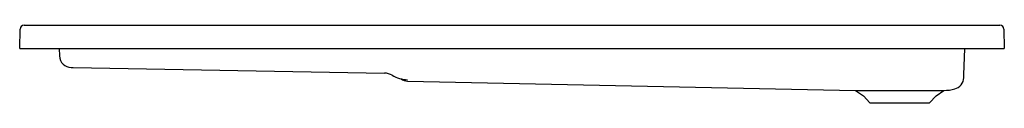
# Model space of a CAD drawing. Header units: millimetres. Extents: x 2055.59 to 2057.29, y 1698.08 to 1698.21.
import ezdxf

# ---------------------------------------------------------------- set-up
doc = ezdxf.new("R2010")
doc.units = ezdxf.units.MM
doc.layers.add('SANINDUSA', color=3, linetype='Continuous')

msp = doc.modelspace()

# ---------------------------------------------------------------- linework, layer by layer
at = {"layer": 'SANINDUSA'}
for p, q in [((2055.5927, 1698.1715), (2055.5933, 1698.2046)), ((2055.6003, 1698.2115), (2057.2865, 1698.2115)), ((2057.2935, 1698.2046), (2057.2941, 1698.1715)), ((2055.5927, 1698.1715), (2055.5977, 1698.1715)), ((2055.5977, 1698.1715), (2057.2891, 1698.1715)), ((2055.6609, 1698.1715), (2055.6613, 1698.1584)), ((2057.2243, 1698.1257), (2057.2259, 1698.1715)), ((2057.2891, 1698.1715), (2057.2941, 1698.1715)), ((2055.6849, 1698.1382), (2056.2232, 1698.1288)), ((2056.2629, 1698.1151), (2057.0372, 1698.0988)), ((2057.0372, 1698.0988), (2057.0505, 1698.0895)), ((2057.1763, 1698.0895), (2057.1896, 1698.0988)), ((2057.0505, 1698.0895), (2057.0617, 1698.0775)), ((2057.1651, 1698.0775), (2057.1763, 1698.0895)), ((2057.0617, 1698.0775), (2057.1651, 1698.0775))]:
    msp.add_line(p, q, dxfattribs=at)
at = {"layer": 'SANINDUSA', "flags": 128}
for points in [[(2055.6819, 1698.1383), (2055.6819, 1698.1383), (2055.6821, 1698.1383), (2055.6824, 1698.1383), (2055.6827, 1698.1383), (2055.6832, 1698.1383), (2055.6837, 1698.1382), (2055.6843, 1698.1382), (2055.6849, 1698.1382)], [(2057.2241, 1698.1209), (2057.2241, 1698.1213), (2057.2242, 1698.1224), (2057.2242, 1698.1236), (2057.2243, 1698.1244), (2057.2243, 1698.1252), (2057.2243, 1698.1253)], [(2057.0372, 1698.0988), (2057.0378, 1698.0988), (2057.0387, 1698.0988), (2057.0399, 1698.0988), (2057.0419, 1698.0988), (2057.0443, 1698.0988), (2057.0473, 1698.0988), (2057.0508, 1698.0988), (2057.0547, 1698.0988), (2057.0589, 1698.0988), (2057.0636, 1698.0988), (2057.0687, 1698.0988), (2057.074, 1698.0988), (2057.0796, 1698.0988), (2057.0855, 1698.0988), (2057.0917, 1698.0988), (2057.0978, 1698.0988), (2057.1041, 1698.0988), (2057.1106, 1698.0988), (2057.1171, 1698.0988), (2057.1234, 1698.0988), (2057.1297, 1698.0988), (2057.136, 1698.0988), (2057.1421, 1698.0988), (2057.1479, 1698.0988), (2057.1534, 1698.0988), (2057.1588, 1698.0988), (2057.1638, 1698.0988), (2057.1684, 1698.0988), (2057.1726, 1698.0988), (2057.1765, 1698.0988), (2057.1799, 1698.0988), (2057.1828, 1698.0988), (2057.1852, 1698.0988), (2057.1871, 1698.0988), (2057.1885, 1698.0988), (2057.1893, 1698.0988), (2057.1896, 1698.0988), (2057.1896, 1698.0988)]]:
    msp.add_lwpolyline(points, dxfattribs=at)
at = {"layer": 'SANINDUSA'}
for centre, radius, start, end in [((2055.6003, 1698.2045), 0.007, 90, 179), ((2057.2865, 1698.2045), 0.007, 1, 90), ((2055.6822, 1698.1592), 0.0209, 182, 269), ((2056.2228, 1698.1027), 0.0261, 58.6114, 88.9981), ((2056.2634, 1698.1693), 0.0519, 238.6107, 269.046), ((2056.2634, 1698.136), 0.0209, 235.6245, 268.7993), ((2057.2032, 1698.1216), 0.0209, 284.3942, 358), ((2057.1886, 1698.1772), 0.0784, 270.7602, 284.6792)]:
    msp.add_arc(centre, radius, start, end, dxfattribs=at)

doc.saveas('drawing.dxf')
